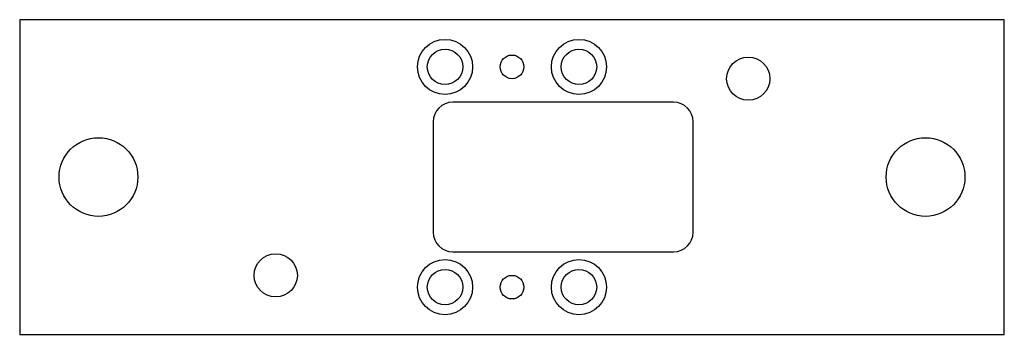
# Model space of a CAD drawing. Header units: millimetres. Extents: x -125 to 125, y -40 to 40.
import ezdxf

# ---------------------------------------------------------------- set-up
doc = ezdxf.new("R2010")
doc.units = ezdxf.units.MM

msp = doc.modelspace()

# ---------------------------------------------------------------- linework, layer by layer
at = {"layer": 'COUNTERBORE'}
for centre in [(-17, 28), (17, 28), (-17, -28), (17, -28)]:
    msp.add_circle(centre, 7, dxfattribs=at)
at = {"layer": 'HOLES'}
for centre, radius in [((-17, 28), 4.5), ((17, 28), 4.5), ((0, 28), 3), ((60, 25), 5.5), ((-105, 0), 10), ((105, 0), 10), ((-60, -25), 5.5), ((-17, -28), 4.5), ((0, -28), 3), ((17, -28), 4.5)]:
    msp.add_circle(centre, radius, dxfattribs=at)
at = {"layer": 'OUTLINE'}
for p, q in [((125, 40), (-125, 40)), ((-125, 40), (-125, -40)), ((125, -40), (125, 40)), ((41, 19), (-15, 19)), ((-20, 14), (-20, -14)), ((46, -14), (46, 14)), ((-15, -19), (41, -19)), ((-125, -40), (125, -40))]:
    msp.add_line(p, q, dxfattribs=at)
for centre, start, end in [((-15, 14), 90, 180), ((41, 14), 0, 90), ((-15, -14), 180, 270), ((41, -14), 270, 360)]:
    msp.add_arc(centre, 5, start, end, dxfattribs=at)

doc.saveas('drawing.dxf')
